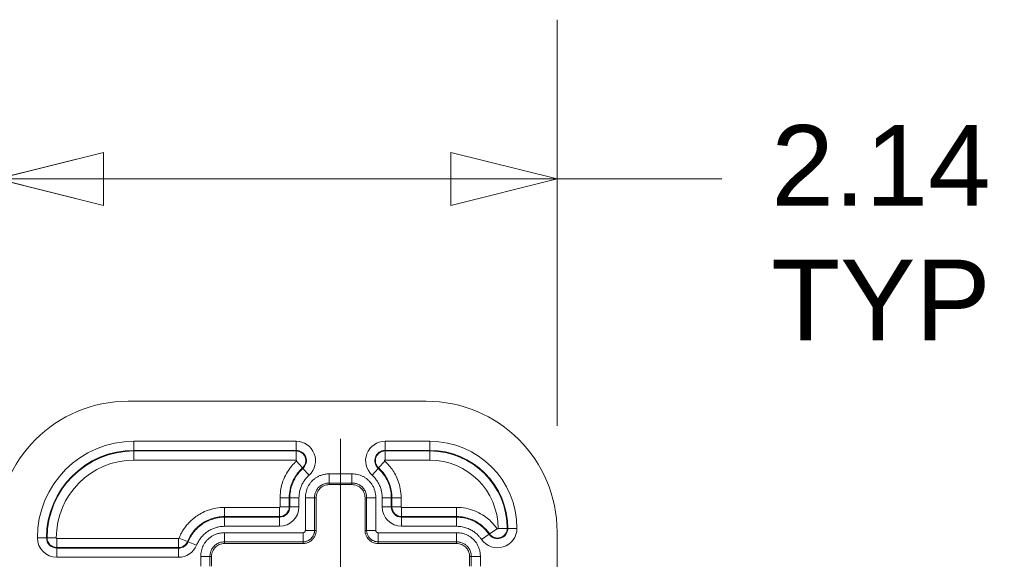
# Model space of a CAD drawing. Header units: inches. Extents: x 0 to 110, y 2 to 70.
# Tile 118 of 129: x 87.92 to 91.69, y 41.09 to 43.15. Entities that reach past the tile are written whole.
import ezdxf

# ---------------------------------------------------------------- set-up
doc = ezdxf.new("R2010")
doc.units = ezdxf.units.IN
doc.header["$LTSCALE"] = 3.25
doc.header["$MEASUREMENT"] = 0
doc.layers.add('Centerline (ANSI)', color=1, linetype='Continuous', lineweight=9, true_color=0xff0000)
for name, color, linetype, lineweight in [('Dimension (ANSI)', 7, 'Continuous', 9), ('Visible (ANSI)', 7, 'Continuous', 18), ('Visible Narrow (ANSI)', 7, 'Continuous', 5)]:
    doc.layers.add(name, color=color, linetype=linetype, lineweight=lineweight)
doc.styles.add('Note Text (ANSI)', font='arial.ttf')
doc.dimstyles.new('.XXX', dxfattribs={"dimscale": 3.25, "dimtxt": 0.095, "dimasz": 0.125, "dimexe": 0.1875, "dimexo": 0.125, "dimgap": 0.0625, "dimtad": 0, "dimtih": 1, "dimtoh": 1, "dimdec": 3, "dimrnd": 1e-08, "dimzin": 0, "dimdsep": 46, "dimtxsty": 'Note Text (ANSI)', "dimblk": 'Filled-1', "dimcen": 0.09, "dimdle": 0.45, "dimclrd": 256, "dimclre": 256, "dimclrt": 256, "dimadec": 0, "dimazin": 1, "dimtfac": 1.263158, "dimtofl": 0, "dimtmove": 0, "dimatfit": 3, "dimfxl": 1, "dimtolj": 1, "dimtzin": 4, "dimlwd": -1, "dimlwe": -1, "dimarcsym": 0})

# ---------------------------------------------------------------- blocks, each defined once
blk = doc.blocks.new('Filled-1')
at = {"color": 0}
for p, q in [((0, 0), (-1, 0.25)), ((-1, 0.25), (-1, -0.25)), ((-1, 0), (0, 0)), ((-1, -0.25), (0, 0))]:
    blk.add_line(p, q, dxfattribs=at)
at = {"color": 0, "flags": 128}
blk.add_lwpolyline([(-1, -0.25), (0, 0), (-1, 0.25), (-1, -0.25)], dxfattribs=at)
at = {"color": 0}
blk.add_solid([(-1, -0.25), (0, 0), (-1, 0.25), (-1, -0.25)], dxfattribs=at)
blk = doc.blocks.new('*D61')
at = {"layer": 'Defpoints', "color": 0, "transparency": 16777216}
for p in [(87.8382, 42.5436), (87.8382, 41.1936), (89.9782, 41.1936)]:
    blk.add_point(p, dxfattribs=at)
at = {"layer": 'Dimension (ANSI)', "transparency": 16777216}
for p, q in [((87.8382, 41.5998), (87.8382, 43.153)), ((89.9782, 41.5998), (89.9782, 43.153)), ((88.2444, 42.5436), (89.5719, 42.5436)), ((89.9782, 42.5436), (90.6088, 42.5436))]:
    blk.add_line(p, q, dxfattribs=at)
at = {"layer": 'Dimension (ANSI)', "transparency": 16777216, "xscale": 0.40625, "yscale": 0.40625, "zscale": 0.40625, "rotation": 180}
blk.add_blockref('Filled-1', (87.8382, 42.5436), dxfattribs=at)
at = {"layer": 'Dimension (ANSI)', "transparency": 16777216, "xscale": 0.40625, "yscale": 0.40625, "zscale": 0.40625}
blk.add_blockref('Filled-1', (89.9782, 42.5436), dxfattribs=at)
at = {"layer": 'Dimension (ANSI)', "transparency": 16777216, "insert": (91.2169, 42.7497), "char_height": 0.30875, "attachment_point": 2, "style": 'Note Text (ANSI)'}
blk.add_mtext('\\A1;\\fArial|b0|i0;2.14\\P\\fArial|b0|i0;TYP', dxfattribs=at)

msp = doc.modelspace()

# ---------------------------------------------------------------- linework, layer by layer
at = {"layer": 'Centerline (ANSI)', "linetype": 'Continuous'}
msp.add_line((89.1507, 40.4123), (89.1507, 41.5498), dxfattribs=at)
at = {"layer": 'Visible (ANSI)'}
for p, q in [((89.4782, 41.6936), (88.3382, 41.6936)), ((89.1941, 41.3745), (89.1072, 41.3745)), ((89.0572, 41.3245), (89.0572, 41.1995)), ((89.2441, 41.1995), (89.2441, 41.3245)), ((89.9782, 40.0301), (89.9782, 41.1936)), ((89.0072, 41.1495), (88.7072, 41.1495)), ((89.5941, 41.1495), (89.2941, 41.1495)), ((88.6572, 41.0995), (88.6572, 41.0626)), ((89.6441, 41.0626), (89.6441, 41.0995))]:
    msp.add_line(p, q, dxfattribs=at)
for centre, start, end in [((88.3382, 41.1936), 90, 180), ((89.4782, 41.1936), 0, 90)]:
    msp.add_arc(centre, 0.5, start, end, dxfattribs=at)
for points, knots in [([(89.1072, 41.3745), (89.1037, 41.3745), (89.1003, 41.3741), (89.0935, 41.3727), (89.0902, 41.3716), (89.0814, 41.3677), (89.0762, 41.3642), (89.0675, 41.3556), (89.0641, 41.3504), (89.0602, 41.3416), (89.0591, 41.3383), (89.0576, 41.3315), (89.0572, 41.328), (89.0572, 41.3245)], [0.000001, 0.000001, 0.000001, 0.000001, 0.0264935, 0.0264935, 0.0529973, 0.0529973, 0.0996661, 0.0996661, 0.1463348, 0.1463348, 0.1728385, 0.1728385, 0.1993307, 0.1993307, 0.1993307, 0.1993307]), ([(89.2441, 41.3245), (89.2441, 41.328), (89.2437, 41.3315), (89.2423, 41.3383), (89.2412, 41.3416), (89.2373, 41.3504), (89.2338, 41.3556), (89.2252, 41.3642), (89.22, 41.3677), (89.2112, 41.3716), (89.2079, 41.3727), (89.2011, 41.3741), (89.1976, 41.3745), (89.1941, 41.3745)], [0.000001, 0.000001, 0.000001, 0.000001, 0.0264935, 0.0264935, 0.0529973, 0.0529973, 0.0996661, 0.0996661, 0.1463348, 0.1463348, 0.1728385, 0.1728385, 0.1993307, 0.1993307, 0.1993307, 0.1993307]), ([(89.0572, 41.1995), (89.0572, 41.1952), (89.0561, 41.1865), (89.0511, 41.1743), (89.043, 41.1638), (89.0325, 41.1557), (89.0203, 41.1507), (89.0115, 41.1495), (89.0072, 41.1495)], [0, 0, 0, 0, 0.164611, 0.333394, 0.499807, 0.666333, 0.835395, 1, 1, 1, 1]), ([(89.2941, 41.1495), (89.2898, 41.1495), (89.2811, 41.1507), (89.2689, 41.1557), (89.2584, 41.1638), (89.2503, 41.1743), (89.2453, 41.1865), (89.2441, 41.1952), (89.2441, 41.1995)], [0, 0, 0, 0, 0.164605, 0.333667, 0.500193, 0.666606, 0.835389, 1, 1, 1, 1]), ([(88.7072, 41.1495), (88.7037, 41.1495), (88.7003, 41.1491), (88.6935, 41.1477), (88.6902, 41.1466), (88.6814, 41.1427), (88.6762, 41.1392), (88.6675, 41.1306), (88.6641, 41.1254), (88.6602, 41.1166), (88.6591, 41.1133), (88.6576, 41.1065), (88.6572, 41.103), (88.6572, 41.0995)], [0.000001, 0.000001, 0.000001, 0.000001, 0.0264935, 0.0264935, 0.0529973, 0.0529973, 0.0996661, 0.0996661, 0.1463348, 0.1463348, 0.1728385, 0.1728385, 0.1993307, 0.1993307, 0.1993307, 0.1993307]), ([(89.6441, 41.0995), (89.6441, 41.103), (89.6437, 41.1065), (89.6423, 41.1133), (89.6412, 41.1166), (89.6373, 41.1254), (89.6338, 41.1306), (89.6252, 41.1392), (89.62, 41.1427), (89.6112, 41.1466), (89.6079, 41.1477), (89.6011, 41.1491), (89.5976, 41.1495), (89.5941, 41.1495)], [0.000001, 0.000001, 0.000001, 0.000001, 0.0264935, 0.0264935, 0.0529973, 0.0529973, 0.0996661, 0.0996661, 0.1463348, 0.1463348, 0.1728385, 0.1728385, 0.1993307, 0.1993307, 0.1993307, 0.1993307])]:
    msp.add_open_spline(points, degree=3, knots=knots, dxfattribs=at)
at = {"layer": 'Visible Narrow (ANSI)'}
for p, q in [((88.9805, 41.5405), (88.3607, 41.5405)), ((88.3607, 41.5405), (88.3607, 41.5055)), ((88.9805, 41.5405), (88.9805, 41.5055)), ((89.3208, 41.5405), (89.4918, 41.5405)), ((89.3208, 41.5055), (89.3208, 41.5405)), ((89.4918, 41.5055), (89.4918, 41.5405)), ((88.9805, 41.5055), (88.3607, 41.5055)), ((88.3607, 41.5032), (88.3607, 41.5055)), ((88.3607, 41.5032), (88.9805, 41.5032)), ((88.3607, 41.4682), (88.3607, 41.5032)), ((88.9805, 41.5055), (88.9805, 41.5032)), ((88.9805, 41.4682), (88.9805, 41.5032)), ((89.3208, 41.5055), (89.4918, 41.5055)), ((89.3208, 41.5032), (89.3208, 41.5055)), ((89.3208, 41.5032), (89.4918, 41.5032)), ((89.3208, 41.4682), (89.3208, 41.5032)), ((89.4918, 41.5055), (89.4918, 41.5032)), ((89.4918, 41.4682), (89.4918, 41.5032)), ((88.3607, 41.4682), (88.9805, 41.4682)), ((88.9819, 41.4645), (89.0053, 41.4385)), ((89.3194, 41.4645), (89.2961, 41.4385)), ((89.3208, 41.4682), (89.4918, 41.4682)), ((89.0068, 41.4367), (89.0053, 41.4385)), ((89.0302, 41.4107), (89.0068, 41.4367)), ((89.1072, 41.4157), (89.1941, 41.4157)), ((89.1072, 41.3807), (89.1072, 41.4157)), ((89.1941, 41.3807), (89.1941, 41.4157)), ((89.2946, 41.4367), (89.2712, 41.4107)), ((89.2961, 41.4385), (89.2946, 41.4367)), ((89.1072, 41.3807), (89.1941, 41.3807)), ((89.1072, 41.3745), (89.1072, 41.3807)), ((89.1941, 41.3745), (89.1941, 41.3807)), ((88.9193, 41.3245), (88.9193, 41.2895)), ((88.9193, 41.3245), (88.9543, 41.3245)), ((88.9543, 41.3245), (88.9543, 41.2895)), ((88.9543, 41.3245), (88.9566, 41.3245)), ((88.9566, 41.2895), (88.9566, 41.3245)), ((88.9916, 41.3245), (88.9566, 41.3245)), ((88.9916, 41.2895), (88.9916, 41.3245)), ((89.0161, 41.1995), (89.0161, 41.3245)), ((89.0511, 41.3245), (89.0161, 41.3245)), ((89.0511, 41.1995), (89.0511, 41.3245)), ((89.0572, 41.3245), (89.0511, 41.3245)), ((89.2441, 41.3245), (89.2503, 41.3245)), ((89.2503, 41.3245), (89.2853, 41.3245)), ((89.2503, 41.3245), (89.2503, 41.1995)), ((89.2853, 41.3245), (89.2853, 41.1995)), ((89.3097, 41.2895), (89.3097, 41.3245)), ((89.3447, 41.3245), (89.3097, 41.3245)), ((89.3447, 41.2895), (89.3447, 41.3245)), ((89.347, 41.3245), (89.3447, 41.3245)), ((89.382, 41.3245), (89.347, 41.3245)), ((89.347, 41.2895), (89.347, 41.3245)), ((89.382, 41.2895), (89.382, 41.3245)), ((88.9172, 41.2874), (88.7072, 41.2874)), ((88.7072, 41.2874), (88.7072, 41.2524)), ((88.9172, 41.2874), (88.9172, 41.2524)), ((88.9193, 41.2895), (88.9543, 41.2895)), ((88.9543, 41.2895), (88.9566, 41.2895)), ((88.9916, 41.2895), (88.9566, 41.2895)), ((89.3447, 41.2895), (89.3097, 41.2895)), ((89.347, 41.2895), (89.3447, 41.2895)), ((89.382, 41.2895), (89.347, 41.2895)), ((89.5941, 41.2874), (89.3841, 41.2874)), ((89.3841, 41.2874), (89.3841, 41.2524)), ((89.5941, 41.2874), (89.5941, 41.2524)), ((88.9172, 41.2524), (88.7072, 41.2524)), ((88.7072, 41.2524), (88.7072, 41.2501)), ((88.7072, 41.2151), (88.7072, 41.2501)), ((88.7072, 41.2501), (88.9172, 41.2501)), ((88.9172, 41.2524), (88.9172, 41.2501)), ((88.9172, 41.2151), (88.9172, 41.2501)), ((89.5941, 41.2524), (89.3841, 41.2524)), ((89.3841, 41.2524), (89.3841, 41.2501)), ((89.5941, 41.2501), (89.3841, 41.2501)), ((89.3841, 41.2501), (89.3841, 41.2151)), ((89.5941, 41.2524), (89.5941, 41.2501)), ((89.5941, 41.2501), (89.5941, 41.2151)), ((88.7072, 41.2151), (88.9172, 41.2151)), ((88.7072, 41.1907), (89.0072, 41.1907)), ((88.7072, 41.1557), (88.7072, 41.1907)), ((89.0072, 41.1557), (89.0072, 41.1907)), ((89.0511, 41.1995), (89.0161, 41.1995)), ((89.0511, 41.1995), (89.0572, 41.1995)), ((89.2441, 41.1995), (89.2503, 41.1995)), ((89.2503, 41.1995), (89.2853, 41.1995)), ((89.2941, 41.1907), (89.5941, 41.1907)), ((89.2941, 41.1557), (89.2941, 41.1907)), ((89.5941, 41.2151), (89.3841, 41.2151)), ((89.5941, 41.1557), (89.5941, 41.1907)), ((89.7182, 41.1848), (89.7201, 41.1861)), ((89.749, 41.206), (89.7201, 41.1861)), ((89.7528, 41.2072), (89.7878, 41.2072)), ((89.7901, 41.2072), (89.7878, 41.2072)), ((89.7901, 41.2072), (89.8251, 41.2072)), ((87.9913, 41.1711), (88.0263, 41.1711)), ((88.0286, 41.1711), (88.0263, 41.1711)), ((88.0636, 41.1711), (88.0286, 41.1711)), ((88.5312, 41.169), (88.0657, 41.169)), ((88.0657, 41.169), (88.0657, 41.134)), ((88.5312, 41.169), (88.5312, 41.134)), ((88.5332, 41.1703), (88.5656, 41.1571)), ((88.5677, 41.1563), (88.5656, 41.1571)), ((88.6002, 41.1431), (88.5677, 41.1563)), ((88.7072, 41.1557), (89.0072, 41.1557)), ((88.7072, 41.1495), (88.7072, 41.1557)), ((89.0072, 41.1495), (89.0072, 41.1557)), ((89.2941, 41.1557), (89.5941, 41.1557)), ((89.2941, 41.1495), (89.2941, 41.1557)), ((89.5941, 41.1495), (89.5941, 41.1557)), ((89.7182, 41.1848), (89.6894, 41.165)), ((88.5312, 41.134), (88.0657, 41.134)), ((88.0657, 41.134), (88.0657, 41.1317)), ((88.0657, 41.0967), (88.0657, 41.1317)), ((88.0657, 41.1317), (88.5312, 41.1317)), ((88.5312, 41.1317), (88.5312, 41.134)), ((88.5312, 41.0967), (88.5312, 41.1317)), ((88.0657, 41.0967), (88.5312, 41.0967)), ((88.6161, 41.0626), (88.6161, 41.0995)), ((88.6511, 41.0995), (88.6161, 41.0995)), ((88.6511, 41.0626), (88.6511, 41.0995)), ((88.6572, 41.0995), (88.6511, 41.0995)), ((89.6441, 41.0995), (89.6503, 41.0995)), ((89.6503, 41.0995), (89.6853, 41.0995)), ((89.6503, 41.0995), (89.6503, 41.0626)), ((89.6853, 41.0995), (89.6853, 41.0626))]:
    msp.add_line(p, q, dxfattribs=at)
for centre, radius, start, end in [((88.3607, 41.1711), 0.3694, 90, 180), ((88.9805, 41.4661), 0.0744, 311.8645, 90), ((89.3208, 41.4661), 0.0744, 90, 228.1355), ((89.4918, 41.2072), 0.3333, 0, 90), ((88.3607, 41.1711), 0.3344, 90, 180), ((88.3607, 41.1711), 0.3321, 90, 180), ((88.9805, 41.4661), 0.0394, 311.8645, 90), ((88.9805, 41.4661), 0.0371, 311.8643, 90), ((89.3208, 41.4661), 0.0394, 90, 228.1355), ((89.3208, 41.4661), 0.0371, 90, 228.1355), ((89.4918, 41.2072), 0.2983, 0, 90), ((89.4918, 41.2072), 0.296, 0, 90), ((88.3607, 41.1711), 0.2971, 90, 180), ((88.9805, 41.4661), 0.0021, 311.8551, 90), ((89.3208, 41.4661), 0.0021, 90, 228.1357), ((89.4918, 41.2072), 0.261, 0, 90), ((88.9172, 41.2895), 0.0744, 270, 0), ((88.9172, 41.2895), 0.0021, 270, 0), ((88.9172, 41.2895), 0.0371, 270, 0), ((88.9172, 41.2895), 0.0394, 270, 0), ((89.3841, 41.2895), 0.0744, 180, 270), ((89.3841, 41.2895), 0.0394, 180, 270), ((89.3841, 41.2895), 0.0371, 180, 270), ((89.3841, 41.2895), 0.0021, 180, 270), ((89.7507, 41.2072), 0.0744, 214.5725, 0), ((89.7507, 41.2072), 0.0394, 214.5727, 0), ((89.7507, 41.2072), 0.0371, 214.5719, 0), ((89.7507, 41.2072), 0.0021, 214.5601, 0), ((88.0657, 41.1711), 0.0744, 180, 270), ((88.0657, 41.1711), 0.0394, 180, 270), ((88.0657, 41.1711), 0.0371, 180, 270), ((88.0657, 41.1711), 0.0021, 180, 270), ((88.5312, 41.1711), 0.0021, 270, 337.9312), ((88.5312, 41.1711), 0.0371, 270, 337.9312), ((88.5312, 41.1711), 0.0394, 270, 337.9311), ((88.5312, 41.1711), 0.0744, 270, 337.9311)]:
    msp.add_arc(centre, radius, start, end, dxfattribs=at)
for points, knots in [([(88.9819, 41.4645), (88.9758, 41.459), (88.9637, 41.4468), (88.9468, 41.4238), (88.9324, 41.396), (88.9222, 41.3631), (88.9193, 41.338), (88.9193, 41.3245)], [0.0000028, 0.0000028, 0.0000028, 0.0000028, 0.2, 0.4, 0.6, 0.8, 1, 1, 1, 1]), ([(89.382, 41.3245), (89.382, 41.3365), (89.3798, 41.3589), (89.3716, 41.3883), (89.3605, 41.4132), (89.3474, 41.434), (89.3335, 41.451), (89.3241, 41.4603), (89.3194, 41.4645)], [0.0000011, 0.0000011, 0.0000011, 0.0000011, 0.1666667, 0.3333333, 0.5, 0.6666667, 0.8333333, 1, 1, 1, 1]), ([(89.0053, 41.4385), (89.0003, 41.434), (88.9954, 41.429), (88.9906, 41.4234), (88.9858, 41.4178), (88.9812, 41.4115), (88.977, 41.4047), (88.9728, 41.3978), (88.9689, 41.3903), (88.9656, 41.382), (88.9622, 41.3738), (88.9594, 41.3649), (88.9575, 41.3553), (88.9555, 41.3456), (88.9543, 41.3353), (88.9543, 41.3245)], [0.0000014, 0.0000014, 0.0000014, 0.0000014, 0.2, 0.2, 0.2, 0.4, 0.4, 0.4, 0.6, 0.6, 0.6, 0.8, 0.8, 0.8, 1, 1, 1, 1]), ([(88.9566, 41.3245), (88.9566, 41.333), (88.9574, 41.3411), (88.9586, 41.3487), (88.9599, 41.3564), (88.9616, 41.3635), (88.9637, 41.3702), (88.9659, 41.3768), (88.9683, 41.383), (88.971, 41.3888), (88.9738, 41.3946), (88.9767, 41.4), (88.9801, 41.4052), (88.9834, 41.4105), (88.9871, 41.4156), (88.9915, 41.4209), (88.9959, 41.4262), (89.001, 41.4315), (89.0068, 41.4367)], [0, 0, 0, 0, 0.166667, 0.166667, 0.166667, 0.333333, 0.333333, 0.333333, 0.5, 0.5, 0.5, 0.666667, 0.666667, 0.666667, 0.833333, 0.833333, 0.833333, 1, 1, 1, 1]), ([(89.3447, 41.3245), (89.3447, 41.3331), (89.344, 41.3413), (89.3427, 41.349), (89.3414, 41.3568), (89.3396, 41.364), (89.3374, 41.3707), (89.3353, 41.3775), (89.3327, 41.3838), (89.3299, 41.3896), (89.3271, 41.3955), (89.3241, 41.4009), (89.3207, 41.4061), (89.3173, 41.4114), (89.3136, 41.4164), (89.3093, 41.4215), (89.305, 41.4266), (89.3001, 41.4318), (89.2946, 41.4367)], [0, 0, 0, 0, 0.1666667, 0.1666667, 0.1666667, 0.3333333, 0.3333333, 0.3333333, 0.5, 0.5, 0.5, 0.6666667, 0.6666667, 0.6666667, 0.8333333, 0.8333333, 0.8333333, 1, 1, 1, 1]), ([(89.347, 41.3245), (89.347, 41.3342), (89.3461, 41.3433), (89.3445, 41.3519), (89.343, 41.3605), (89.3408, 41.3685), (89.3382, 41.3759), (89.3355, 41.3832), (89.3325, 41.39), (89.3292, 41.3962), (89.326, 41.4024), (89.3224, 41.408), (89.3188, 41.4131), (89.3151, 41.4182), (89.3114, 41.4228), (89.3076, 41.427), (89.3037, 41.4313), (89.2999, 41.435), (89.2961, 41.4385)], [0.0000005, 0.0000005, 0.0000005, 0.0000005, 0.1666667, 0.1666667, 0.1666667, 0.3333333, 0.3333333, 0.3333333, 0.5, 0.5, 0.5, 0.6666667, 0.6666667, 0.6666667, 0.8333333, 0.8333333, 0.8333333, 1, 1, 1, 1]), ([(88.9916, 41.3245), (88.9916, 41.3311), (88.9922, 41.3372), (88.9931, 41.3431), (88.9941, 41.3489), (88.9955, 41.3544), (88.9971, 41.3596), (88.9987, 41.3647), (89.0006, 41.3695), (89.0027, 41.3739), (89.0048, 41.3783), (89.0071, 41.3824), (89.0096, 41.3865), (89.0122, 41.3905), (89.015, 41.3944), (89.0184, 41.3985), (89.0218, 41.4025), (89.0257, 41.4066), (89.0302, 41.4107)], [0, 0, 0, 0, 0.166667, 0.166667, 0.166667, 0.333333, 0.333333, 0.333333, 0.5, 0.5, 0.5, 0.666667, 0.666667, 0.666667, 0.833333, 0.833333, 0.833333, 1, 1, 1, 1]), ([(89.0511, 41.3245), (89.0511, 41.327), (89.0512, 41.3294), (89.0515, 41.3316), (89.0518, 41.3339), (89.0522, 41.3361), (89.0527, 41.3382), (89.0532, 41.3403), (89.0538, 41.3424), (89.0545, 41.3444), (89.0552, 41.3464), (89.0561, 41.3484), (89.057, 41.3504), (89.058, 41.3524), (89.0591, 41.3543), (89.0603, 41.3562), (89.0615, 41.3581), (89.0628, 41.3599), (89.0643, 41.3617), (89.0652, 41.3627), (89.0661, 41.3637), (89.0671, 41.3647), (89.0678, 41.3654), (89.0685, 41.366), (89.0692, 41.3667), (89.071, 41.3683), (89.0729, 41.3697), (89.075, 41.3711), (89.077, 41.3724), (89.0792, 41.3737), (89.0815, 41.3748), (89.0838, 41.3759), (89.0862, 41.3769), (89.0889, 41.3777), (89.0915, 41.3786), (89.0943, 41.3793), (89.0974, 41.3798), (89.1004, 41.3804), (89.1038, 41.3807), (89.1072, 41.3807)], [0, 0, 0, 0, 0.083333, 0.083333, 0.083333, 0.166667, 0.166667, 0.166667, 0.25, 0.25, 0.25, 0.333333, 0.333333, 0.333333, 0.416667, 0.416667, 0.416667, 0.5, 0.5, 0.5, 0.548853, 0.548853, 0.548853, 0.583333, 0.583333, 0.583333, 0.666667, 0.666667, 0.666667, 0.75, 0.75, 0.75, 0.833333, 0.833333, 0.833333, 0.916667, 0.916667, 0.916667, 1, 1, 1, 1]), ([(89.1941, 41.3807), (89.1966, 41.3807), (89.199, 41.3805), (89.2013, 41.3803), (89.2035, 41.38), (89.2057, 41.3796), (89.2078, 41.3791), (89.2099, 41.3786), (89.212, 41.378), (89.214, 41.3772), (89.216, 41.3765), (89.218, 41.3757), (89.22, 41.3747), (89.222, 41.3738), (89.2239, 41.3727), (89.2258, 41.3715), (89.2277, 41.3703), (89.2295, 41.3689), (89.2313, 41.3675), (89.2323, 41.3666), (89.2333, 41.3657), (89.2343, 41.3647), (89.235, 41.364), (89.2356, 41.3633), (89.2363, 41.3625), (89.2379, 41.3608), (89.2394, 41.3588), (89.2407, 41.3568), (89.2421, 41.3548), (89.2433, 41.3526), (89.2444, 41.3503), (89.2455, 41.348), (89.2465, 41.3455), (89.2474, 41.3429), (89.2482, 41.3403), (89.2489, 41.3375), (89.2495, 41.3344), (89.25, 41.3313), (89.2503, 41.328), (89.2503, 41.3245)], [0, 0, 0, 0, 0.083333, 0.083333, 0.083333, 0.166667, 0.166667, 0.166667, 0.25, 0.25, 0.25, 0.333333, 0.333333, 0.333333, 0.416667, 0.416667, 0.416667, 0.5, 0.5, 0.5, 0.548853, 0.548853, 0.548853, 0.583333, 0.583333, 0.583333, 0.666667, 0.666667, 0.666667, 0.75, 0.75, 0.75, 0.833333, 0.833333, 0.833333, 0.916667, 0.916667, 0.916667, 1, 1, 1, 1]), ([(89.3097, 41.3245), (89.3097, 41.3311), (89.3092, 41.3374), (89.3082, 41.3433), (89.3072, 41.3492), (89.3058, 41.3548), (89.3041, 41.36), (89.3025, 41.3652), (89.3005, 41.3701), (89.2984, 41.3746), (89.2962, 41.379), (89.2939, 41.3831), (89.2913, 41.3871), (89.2887, 41.3911), (89.2859, 41.395), (89.2826, 41.3989), (89.2793, 41.4029), (89.2755, 41.4068), (89.2712, 41.4107)], [0, 0, 0, 0, 0.1666667, 0.1666667, 0.1666667, 0.3333333, 0.3333333, 0.3333333, 0.5, 0.5, 0.5, 0.6666667, 0.6666667, 0.6666667, 0.8333333, 0.8333333, 0.8333333, 1, 1, 1, 1]), ([(88.7072, 41.2874), (88.6952, 41.2874), (88.6726, 41.2851), (88.6431, 41.2769), (88.618, 41.2656), (88.5971, 41.2524), (88.5799, 41.2382), (88.5659, 41.2238), (88.5546, 41.2096), (88.5456, 41.1958), (88.5385, 41.1827), (88.5348, 41.1743), (88.5332, 41.1703)], [0.0000006, 0.0000006, 0.0000006, 0.0000006, 0.1, 0.2, 0.3, 0.4, 0.5, 0.6, 0.7, 0.8, 0.9, 1, 1, 1, 1]), ([(89.749, 41.206), (89.7447, 41.2122), (89.7351, 41.2245), (89.7168, 41.2426), (89.6937, 41.2599), (89.6646, 41.2749), (89.6299, 41.2851), (89.6063, 41.2874), (89.5941, 41.2874)], [0.0000033, 0.0000033, 0.0000033, 0.0000033, 0.1666667, 0.3333333, 0.5, 0.6666667, 0.8333333, 1, 1, 1, 1]), ([(88.7072, 41.2524), (88.6975, 41.2524), (88.6883, 41.2515), (88.6796, 41.2499), (88.671, 41.2483), (88.663, 41.2461), (88.6556, 41.2434), (88.6482, 41.2408), (88.6414, 41.2377), (88.6352, 41.2344), (88.629, 41.2311), (88.6233, 41.2275), (88.6182, 41.2238), (88.613, 41.2201), (88.6083, 41.2163), (88.6041, 41.2124), (88.5999, 41.2085), (88.5961, 41.2046), (88.5926, 41.2007), (88.5892, 41.1968), (88.5861, 41.1929), (88.5834, 41.1892), (88.5806, 41.1854), (88.5782, 41.1816), (88.576, 41.178), (88.5738, 41.1743), (88.5719, 41.1708), (88.5702, 41.1673), (88.5685, 41.1638), (88.5669, 41.1604), (88.5656, 41.1571)], [0.0000003, 0.0000003, 0.0000003, 0.0000003, 0.1, 0.1, 0.1, 0.2, 0.2, 0.2, 0.3, 0.3, 0.3, 0.4, 0.4, 0.4, 0.5, 0.5, 0.5, 0.6, 0.6, 0.6, 0.7, 0.7, 0.7, 0.8, 0.8, 0.8, 0.9, 0.9, 0.9, 1, 1, 1, 1]), ([(88.5677, 41.1563), (88.5701, 41.1622), (88.573, 41.1682), (88.5765, 41.1743), (88.58, 41.1804), (88.584, 41.1864), (88.5888, 41.1925), (88.5936, 41.1986), (88.5992, 41.2048), (88.6053, 41.2104), (88.6115, 41.216), (88.6181, 41.2211), (88.6246, 41.2254), (88.6311, 41.2297), (88.6376, 41.2333), (88.6438, 41.2361), (88.65, 41.239), (88.656, 41.2412), (88.6616, 41.243), (88.6673, 41.2448), (88.6728, 41.2462), (88.678, 41.2472), (88.6832, 41.2483), (88.6882, 41.249), (88.6931, 41.2495), (88.6979, 41.2499), (88.7027, 41.2501), (88.7072, 41.2501)], [0, 0, 0, 0, 0.1111111, 0.1111111, 0.1111111, 0.2222222, 0.2222222, 0.2222222, 0.3333333, 0.3333333, 0.3333333, 0.4444444, 0.4444444, 0.4444444, 0.5555556, 0.5555556, 0.5555556, 0.6666667, 0.6666667, 0.6666667, 0.7777778, 0.7777778, 0.7777778, 0.8888889, 0.8888889, 0.8888889, 1, 1, 1, 1]), ([(89.7201, 41.1861), (89.7167, 41.1911), (89.7128, 41.1962), (89.7083, 41.2012), (89.7039, 41.2062), (89.6989, 41.2111), (89.6933, 41.2159), (89.6877, 41.2207), (89.6814, 41.2253), (89.6744, 41.2297), (89.6731, 41.2305), (89.6719, 41.2312), (89.6706, 41.232), (89.6645, 41.2355), (89.6579, 41.2387), (89.6508, 41.2415), (89.6421, 41.245), (89.6327, 41.2478), (89.6231, 41.2496), (89.6136, 41.2515), (89.6039, 41.2524), (89.5941, 41.2524)], [0.0000017, 0.0000017, 0.0000017, 0.0000017, 0.1666667, 0.1666667, 0.1666667, 0.3333333, 0.3333333, 0.3333333, 0.5, 0.5, 0.5, 0.5290415, 0.5290415, 0.5290415, 0.6666667, 0.6666667, 0.6666667, 0.8333333, 0.8333333, 0.8333333, 1, 1, 1, 1]), ([(89.7182, 41.1848), (89.7156, 41.1887), (89.7125, 41.1927), (89.7091, 41.1968), (89.7057, 41.2008), (89.702, 41.2048), (89.6977, 41.2088), (89.6935, 41.2128), (89.6889, 41.2168), (89.6837, 41.2206), (89.6785, 41.2245), (89.6727, 41.2282), (89.6664, 41.2317), (89.6601, 41.2351), (89.6532, 41.2383), (89.6458, 41.241), (89.6383, 41.2437), (89.6303, 41.246), (89.6217, 41.2476), (89.613, 41.2492), (89.6038, 41.2501), (89.5941, 41.2501)], [0, 0, 0, 0, 0.142857, 0.142857, 0.142857, 0.285714, 0.285714, 0.285714, 0.428571, 0.428571, 0.428571, 0.571429, 0.571429, 0.571429, 0.714286, 0.714286, 0.714286, 0.857143, 0.857143, 0.857143, 1, 1, 1, 1]), ([(88.6002, 41.1431), (88.602, 41.1477), (88.6042, 41.1523), (88.6069, 41.1569), (88.6095, 41.1616), (88.6126, 41.1662), (88.6163, 41.1709), (88.62, 41.1756), (88.6243, 41.1803), (88.629, 41.1846), (88.6337, 41.189), (88.6388, 41.1929), (88.6438, 41.1962), (88.6488, 41.1995), (88.6538, 41.2022), (88.6585, 41.2044), (88.6633, 41.2066), (88.6678, 41.2083), (88.6722, 41.2097), (88.6766, 41.2111), (88.6808, 41.2121), (88.6848, 41.2129), (88.6888, 41.2137), (88.6927, 41.2143), (88.6964, 41.2146), (88.7001, 41.215), (88.7037, 41.2151), (88.7072, 41.2151)], [0, 0, 0, 0, 0.111111, 0.111111, 0.111111, 0.222222, 0.222222, 0.222222, 0.333333, 0.333333, 0.333333, 0.444444, 0.444444, 0.444444, 0.555556, 0.555556, 0.555556, 0.666667, 0.666667, 0.666667, 0.777778, 0.777778, 0.777778, 0.888889, 0.888889, 0.888889, 1, 1, 1, 1]), ([(89.0072, 41.1907), (89.0076, 41.1907), (89.0079, 41.1907), (89.0083, 41.1908), (89.0086, 41.1908), (89.009, 41.1909), (89.0093, 41.191), (89.0097, 41.191), (89.01, 41.1911), (89.0103, 41.1913), (89.0107, 41.1914), (89.0111, 41.1916), (89.0114, 41.1918), (89.0118, 41.192), (89.0122, 41.1922), (89.0125, 41.1925), (89.0129, 41.1927), (89.0132, 41.193), (89.0136, 41.1934), (89.0139, 41.1937), (89.0142, 41.1941), (89.0145, 41.1945), (89.0147, 41.1949), (89.0149, 41.1952), (89.0151, 41.1956), (89.0153, 41.196), (89.0155, 41.1963), (89.0156, 41.1967), (89.0157, 41.1971), (89.0158, 41.1975), (89.0159, 41.198), (89.016, 41.1985), (89.0161, 41.199), (89.0161, 41.1995)], [0.0000186, 0.0000186, 0.0000186, 0.0000186, 0.0909091, 0.0909091, 0.0909091, 0.1818182, 0.1818182, 0.1818182, 0.2727273, 0.2727273, 0.2727273, 0.3636364, 0.3636364, 0.3636364, 0.4545455, 0.4545455, 0.4545455, 0.5454545, 0.5454545, 0.5454545, 0.6363636, 0.6363636, 0.6363636, 0.7272727, 0.7272727, 0.7272727, 0.8181818, 0.8181818, 0.8181818, 0.9090909, 0.9090909, 0.9090909, 1, 1, 1, 1]), ([(89.0072, 41.1557), (89.0089, 41.1557), (89.0107, 41.1558), (89.0123, 41.156), (89.014, 41.1562), (89.0157, 41.1565), (89.0174, 41.1569), (89.0178, 41.157), (89.0181, 41.1571), (89.0184, 41.1572), (89.0198, 41.1575), (89.0212, 41.158), (89.0227, 41.1585), (89.0244, 41.1592), (89.0262, 41.16), (89.028, 41.161), (89.0284, 41.1612), (89.0288, 41.1614), (89.0292, 41.1616), (89.0306, 41.1624), (89.032, 41.1634), (89.0335, 41.1644), (89.0351, 41.1657), (89.0367, 41.167), (89.0382, 41.1686), (89.0384, 41.1687), (89.0386, 41.1689), (89.0388, 41.1691), (89.0404, 41.1708), (89.0419, 41.1727), (89.0432, 41.1745), (89.0439, 41.1755), (89.0446, 41.1766), (89.0452, 41.1776), (89.0456, 41.1784), (89.046, 41.1792), (89.0464, 41.1799), (89.0474, 41.1818), (89.0481, 41.1837), (89.0488, 41.1857), (89.0491, 41.1865), (89.0494, 41.1874), (89.0496, 41.1883), (89.0499, 41.1895), (89.0502, 41.1907), (89.0504, 41.192), (89.0508, 41.1943), (89.0511, 41.1969), (89.0511, 41.1995)], [0.0000195, 0.0000195, 0.0000195, 0.0000195, 0.0909091, 0.0909091, 0.0909091, 0.1818182, 0.1818182, 0.1818182, 0.1996604, 0.1996604, 0.1996604, 0.2727273, 0.2727273, 0.2727273, 0.3636364, 0.3636364, 0.3636364, 0.3825679, 0.3825679, 0.3825679, 0.4545455, 0.4545455, 0.4545455, 0.5358538, 0.5358538, 0.5358538, 0.5454545, 0.5454545, 0.5454545, 0.6363636, 0.6363636, 0.6363636, 0.6885254, 0.6885254, 0.6885254, 0.7272727, 0.7272727, 0.7272727, 0.8181818, 0.8181818, 0.8181818, 0.8578446, 0.8578446, 0.8578446, 0.9090909, 0.9090909, 0.9090909, 1, 1, 1, 1]), ([(89.2503, 41.1995), (89.2503, 41.1978), (89.2504, 41.1961), (89.2506, 41.1944), (89.2508, 41.1927), (89.2511, 41.1911), (89.2515, 41.1893), (89.2516, 41.189), (89.2517, 41.1887), (89.2518, 41.1883), (89.2521, 41.1869), (89.2526, 41.1855), (89.2531, 41.1841), (89.2538, 41.1823), (89.2546, 41.1805), (89.2556, 41.1787), (89.2558, 41.1784), (89.256, 41.178), (89.2562, 41.1776), (89.257, 41.1762), (89.258, 41.1747), (89.259, 41.1733), (89.2603, 41.1717), (89.2616, 41.1701), (89.2631, 41.1686), (89.2633, 41.1684), (89.2635, 41.1682), (89.2637, 41.168), (89.2654, 41.1664), (89.2673, 41.1648), (89.2691, 41.1636), (89.2701, 41.1628), (89.2712, 41.1622), (89.2722, 41.1616), (89.273, 41.1611), (89.2738, 41.1607), (89.2746, 41.1603), (89.2764, 41.1594), (89.2783, 41.1586), (89.2803, 41.158), (89.2811, 41.1577), (89.282, 41.1574), (89.2829, 41.1572), (89.2841, 41.1569), (89.2853, 41.1566), (89.2866, 41.1564), (89.2889, 41.156), (89.2915, 41.1557), (89.2941, 41.1557)], [0.0000196, 0.0000196, 0.0000196, 0.0000196, 0.0909091, 0.0909091, 0.0909091, 0.1818182, 0.1818182, 0.1818182, 0.199711, 0.199711, 0.199711, 0.2727273, 0.2727273, 0.2727273, 0.3636364, 0.3636364, 0.3636364, 0.3823148, 0.3823148, 0.3823148, 0.4545455, 0.4545455, 0.4545455, 0.5355058, 0.5355058, 0.5355058, 0.5454545, 0.5454545, 0.5454545, 0.6363636, 0.6363636, 0.6363636, 0.6882439, 0.6882439, 0.6882439, 0.7272727, 0.7272727, 0.7272727, 0.8181818, 0.8181818, 0.8181818, 0.8578471, 0.8578471, 0.8578471, 0.9090909, 0.9090909, 0.9090909, 1, 1, 1, 1]), ([(89.2853, 41.1995), (89.2853, 41.1992), (89.2853, 41.1988), (89.2854, 41.1985), (89.2854, 41.1982), (89.2855, 41.1978), (89.2856, 41.1975), (89.2856, 41.1971), (89.2857, 41.1968), (89.2859, 41.1964), (89.286, 41.1961), (89.2862, 41.1957), (89.2864, 41.1953), (89.2866, 41.195), (89.2868, 41.1946), (89.2871, 41.1942), (89.2873, 41.1939), (89.2877, 41.1935), (89.288, 41.1932), (89.2883, 41.1928), (89.2887, 41.1925), (89.2891, 41.1923), (89.2895, 41.192), (89.2898, 41.1918), (89.2902, 41.1916), (89.2906, 41.1915), (89.2909, 41.1913), (89.2913, 41.1912), (89.2917, 41.191), (89.2922, 41.1909), (89.2926, 41.1908), (89.2931, 41.1908), (89.2936, 41.1907), (89.2941, 41.1907)], [0.0000186, 0.0000186, 0.0000186, 0.0000186, 0.0909091, 0.0909091, 0.0909091, 0.1818182, 0.1818182, 0.1818182, 0.2727273, 0.2727273, 0.2727273, 0.3636364, 0.3636364, 0.3636364, 0.4545455, 0.4545455, 0.4545455, 0.5454545, 0.5454545, 0.5454545, 0.6363636, 0.6363636, 0.6363636, 0.7272727, 0.7272727, 0.7272727, 0.8181818, 0.8181818, 0.8181818, 0.9090909, 0.9090909, 0.9090909, 1, 1, 1, 1]), ([(89.6894, 41.165), (89.6874, 41.168), (89.685, 41.1711), (89.6824, 41.1741), (89.6798, 41.1772), (89.6769, 41.1803), (89.6737, 41.1834), (89.6704, 41.1865), (89.6668, 41.1896), (89.6628, 41.1925), (89.6588, 41.1955), (89.6545, 41.1983), (89.6496, 41.2009), (89.6448, 41.2036), (89.6396, 41.206), (89.6338, 41.2081), (89.6281, 41.2102), (89.6219, 41.2119), (89.6152, 41.2132), (89.6086, 41.2144), (89.6016, 41.2151), (89.5941, 41.2151)], [0, 0, 0, 0, 0.142857, 0.142857, 0.142857, 0.285714, 0.285714, 0.285714, 0.428571, 0.428571, 0.428571, 0.571429, 0.571429, 0.571429, 0.714286, 0.714286, 0.714286, 0.857143, 0.857143, 0.857143, 1, 1, 1, 1]), ([(88.6511, 41.0995), (88.6511, 41.102), (88.6512, 41.1044), (88.6515, 41.1066), (88.6518, 41.1089), (88.6522, 41.1111), (88.6527, 41.1132), (88.6532, 41.1153), (88.6538, 41.1174), (88.6545, 41.1194), (88.6552, 41.1214), (88.6561, 41.1234), (88.657, 41.1254), (88.658, 41.1274), (88.6591, 41.1293), (88.6603, 41.1312), (88.6615, 41.1331), (88.6628, 41.1349), (88.6643, 41.1367), (88.6652, 41.1377), (88.6661, 41.1387), (88.6671, 41.1397), (88.6678, 41.1404), (88.6685, 41.141), (88.6692, 41.1417), (88.671, 41.1433), (88.6729, 41.1447), (88.675, 41.1461), (88.677, 41.1474), (88.6792, 41.1487), (88.6815, 41.1498), (88.6838, 41.1509), (88.6862, 41.1519), (88.6889, 41.1527), (88.6915, 41.1536), (88.6943, 41.1543), (88.6974, 41.1548), (88.7004, 41.1554), (88.7038, 41.1557), (88.7072, 41.1557)], [0, 0, 0, 0, 0.083333, 0.083333, 0.083333, 0.166667, 0.166667, 0.166667, 0.25, 0.25, 0.25, 0.333333, 0.333333, 0.333333, 0.416667, 0.416667, 0.416667, 0.5, 0.5, 0.5, 0.548853, 0.548853, 0.548853, 0.583333, 0.583333, 0.583333, 0.666667, 0.666667, 0.666667, 0.75, 0.75, 0.75, 0.833333, 0.833333, 0.833333, 0.916667, 0.916667, 0.916667, 1, 1, 1, 1]), ([(89.5941, 41.1557), (89.5966, 41.1557), (89.599, 41.1555), (89.6013, 41.1553), (89.6035, 41.155), (89.6057, 41.1546), (89.6078, 41.1541), (89.6099, 41.1536), (89.612, 41.153), (89.614, 41.1522), (89.616, 41.1515), (89.618, 41.1507), (89.62, 41.1497), (89.622, 41.1488), (89.6239, 41.1477), (89.6258, 41.1465), (89.6277, 41.1453), (89.6295, 41.1439), (89.6313, 41.1425), (89.6323, 41.1416), (89.6333, 41.1407), (89.6343, 41.1397), (89.635, 41.139), (89.6356, 41.1383), (89.6363, 41.1375), (89.6379, 41.1358), (89.6394, 41.1338), (89.6407, 41.1318), (89.6421, 41.1298), (89.6433, 41.1276), (89.6444, 41.1253), (89.6455, 41.123), (89.6465, 41.1205), (89.6474, 41.1179), (89.6482, 41.1153), (89.6489, 41.1125), (89.6495, 41.1094), (89.65, 41.1063), (89.6503, 41.103), (89.6503, 41.0995)], [0, 0, 0, 0, 0.083333, 0.083333, 0.083333, 0.166667, 0.166667, 0.166667, 0.25, 0.25, 0.25, 0.333333, 0.333333, 0.333333, 0.416667, 0.416667, 0.416667, 0.5, 0.5, 0.5, 0.548853, 0.548853, 0.548853, 0.583333, 0.583333, 0.583333, 0.666667, 0.666667, 0.666667, 0.75, 0.75, 0.75, 0.833333, 0.833333, 0.833333, 0.916667, 0.916667, 0.916667, 1, 1, 1, 1])]:
    msp.add_open_spline(points, degree=3, knots=knots, dxfattribs=at)
for points in [[(89.0161, 41.3245), (89.0161, 41.3284), (89.0165, 41.3358), (89.0183, 41.3461), (89.0212, 41.3561), (89.0253, 41.3659), (89.0307, 41.3755), (89.0375, 41.3845), (89.0457, 41.3929), (89.0552, 41.4004), (89.0658, 41.4065), (89.0778, 41.4114), (89.0915, 41.4148), (89.1018, 41.4157), (89.1072, 41.4157)], [(89.1941, 41.4157), (89.198, 41.4157), (89.2054, 41.4153), (89.2157, 41.4135), (89.2257, 41.4106), (89.2356, 41.4065), (89.2451, 41.4011), (89.2542, 41.3943), (89.2625, 41.3861), (89.27, 41.3766), (89.2761, 41.3659), (89.281, 41.354), (89.2844, 41.3403), (89.2853, 41.33), (89.2853, 41.3245)], [(88.6161, 41.0995), (88.6161, 41.1034), (88.6165, 41.1108), (88.6183, 41.1211), (88.6212, 41.1311), (88.6253, 41.1409), (88.6307, 41.1505), (88.6375, 41.1595), (88.6457, 41.1679), (88.6552, 41.1754), (88.6658, 41.1815), (88.6778, 41.1864), (88.6915, 41.1898), (88.7018, 41.1907), (88.7072, 41.1907)], [(89.5941, 41.1907), (89.598, 41.1907), (89.6054, 41.1903), (89.6157, 41.1885), (89.6257, 41.1856), (89.6356, 41.1815), (89.6451, 41.1761), (89.6542, 41.1693), (89.6625, 41.1611), (89.67, 41.1516), (89.6761, 41.1409), (89.681, 41.129), (89.6844, 41.1153), (89.6853, 41.105), (89.6853, 41.0995)]]:
    msp.add_open_spline(points, degree=3, dxfattribs=at)

# ---------------------------------------------------------------- dimensions: what is measured, and where the dimension line sits
at = {"layer": 'Dimension (ANSI)'}
dim = msp.add_linear_dim(base=(87.8382, 42.5436), p1=(89.9782, 41.1936), p2=(87.8382, 41.1936), text='\\fArial|b0|i0;<>\\P\\fArial|b0|i0;TYP', dimstyle='.XXX', override={"dimgap": 0.0625, "dimtih": 0, "dimtoh": 0, "dimdec": 2, "dimtol": 0, "dimlim": 0, "dimtp": 0, "dimtm": 0, "dimtdec": 2, "dimatfit": 2, "dimtvp": -0.25}, dxfattribs=at)
dim.commit()
dim.dimension.update_dxf_attribs({"geometry": '*D61', "text_midpoint": (91.2169, 42.5436), "dimtype": 160})

doc.saveas('drawing.dxf')
